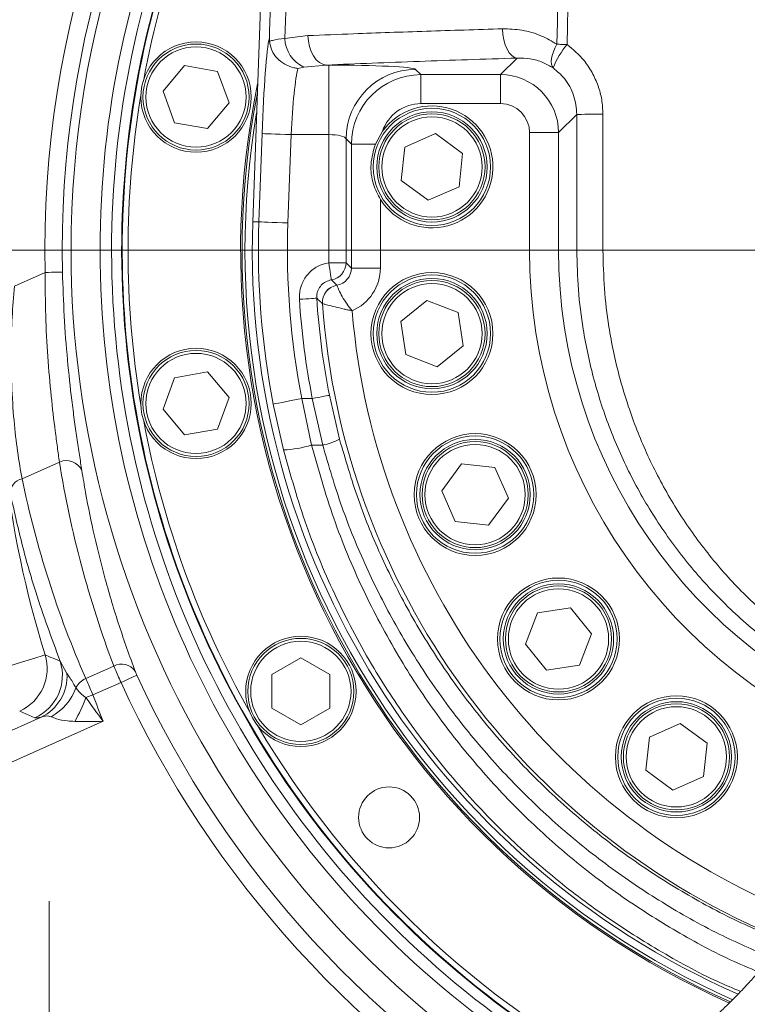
# Model space of a CAD drawing. Header units: millimetres. Extents: x 0 to 8410, y 0 to 5940.
# Tile 27 of 256: x 1261 to 1386, y 1748 to 1918. Entities that reach past the tile are written whole.
import ezdxf

# ---------------------------------------------------------------- set-up
doc = ezdxf.new("R2010")
doc.units = ezdxf.units.MM
doc.header["$LTSCALE"] = 10
doc.linetypes.add('CENTERX2', pattern=[20.32, 12.7, -2.54, 2.54, -2.54])
doc.styles.add('SLDTEXTSTYLE0', font='TXT', dxfattribs={"width": 0.605})
doc.dimstyles.new('SLDDIMSTYLE0', dxfattribs={"dimtxt": 50, "dimasz": 50, "dimexe": 0, "dimexo": 0.0625, "dimgap": 12.5, "dimtad": 1, "dimtoh": 1, "dimdec": 1, "dimrnd": 1e-09, "dimzin": 12, "dimdsep": 46, "dimtxsty": 'SLDTEXTSTYLE0', "dimsah": 1, "dimcen": 0.09, "dimadec": 0, "dimazin": 0, "dimtfac": 1, "dimtofl": 0, "dimtmove": 0, "dimatfit": 3, "dimfxl": 0, "dimfrac": 2, "dimtolj": 1, "dimtzin": 12, "dimarcsym": 0})

# ---------------------------------------------------------------- blocks, each defined once
blk = doc.blocks.new('*D2')
at = {"color": 7, "linetype": 'Continuous', "lineweight": 0}
for p, q in [((1441.19, 1878.04), (1441.19, 1213.4)), ((1266.19, 1248.39), (1266.19, 1213.4)), ((1441.19, 1228.4), (1266.19, 1228.4))]:
    blk.add_line(p, q, dxfattribs=at)
for points in [[(1266.19, 1228.4), (1316.19, 1220.9), (1316.19, 1235.9)], [(1441.19, 1228.4), (1391.19, 1235.9), (1391.19, 1220.9)]]:
    blk.add_solid(points, dxfattribs=at)
at = {"color": 7, "linetype": 'Continuous', "lineweight": 0, "insert": (1296.4, 1292.85), "char_height": 50, "attachment_point": 1, "style": 'SLDTEXTSTYLE0'}
blk.add_mtext('175', dxfattribs=at)
blk = doc.blocks.new('*D7')
at = {"color": 7, "linetype": 'Continuous', "lineweight": 0}
for p, q in [((1441.19, 2973.04), (715.54, 2973.04)), ((730.54, 2973.04), (730.54, 1878.04)), ((1441.19, 1878.04), (715.54, 1878.04))]:
    blk.add_line(p, q, dxfattribs=at)
for points in [[(730.54, 2973.04), (723.04, 2923.04), (738.04, 2923.04)], [(730.54, 1878.04), (738.04, 1928.04), (723.04, 1928.04)]]:
    blk.add_solid(points, dxfattribs=at)
at = {"color": 7, "linetype": 'Continuous', "lineweight": 0, "insert": (666.09, 2349.16), "char_height": 50, "attachment_point": 1, "rotation": 90, "style": 'SLDTEXTSTYLE0'}
blk.add_mtext('1095', dxfattribs=at)
blk = doc.blocks.new('*D8')
at = {"color": 7, "linetype": 'Continuous', "lineweight": 0}
for p, q in [((1441.19, 1878.04), (715.54, 1878.04)), ((730.54, 1878.04), (730.54, 1383.04)), ((1102.29, 1383.04), (715.54, 1383.04))]:
    blk.add_line(p, q, dxfattribs=at)
for points in [[(730.54, 1878.04), (723.04, 1828.04), (738.04, 1828.04)], [(730.54, 1383.04), (738.04, 1433.04), (723.04, 1433.04)]]:
    blk.add_solid(points, dxfattribs=at)
at = {"color": 7, "linetype": 'Continuous', "lineweight": 0, "insert": (666.09, 1573.26), "char_height": 50, "attachment_point": 1, "rotation": 90, "style": 'SLDTEXTSTYLE0'}
blk.add_mtext('495', dxfattribs=at)
blk = doc.blocks.new('*D9')
at = {"color": 7, "linetype": 'Continuous', "lineweight": 0}
for p, q in [((1441.19, 3305.04), (615.54, 3305.04)), ((630.54, 3305.04), (630.54, 1383.04)), ((1102.29, 1383.04), (615.54, 1383.04))]:
    blk.add_line(p, q, dxfattribs=at)
for points in [[(630.54, 3305.04), (623.04, 3255.04), (638.04, 3255.04)], [(630.54, 1383.04), (638.04, 1433.04), (623.04, 1433.04)]]:
    blk.add_solid(points, dxfattribs=at)
at = {"color": 7, "linetype": 'Continuous', "lineweight": 0, "insert": (566.09, 2267.66), "char_height": 50, "attachment_point": 1, "rotation": 90, "style": 'SLDTEXTSTYLE0'}
blk.add_mtext('1922', dxfattribs=at)

msp = doc.modelspace()

# ---------------------------------------------------------------- linework, layer by layer
at = {"color": 7, "linetype": 'Continuous', "lineweight": 0}
for p, q in [((1311.658643, 2178.044781), (1301.277347, 1882.96713)), ((1304.124329, 1914.614961), (1304.140799, 1914.047942)), ((1285.814216, 1905.441866), (1289.525352, 1909.86459)), ((1289.525352, 1909.86459), (1295.211144, 1908.86204)), ((1295.211144, 1908.86204), (1297.185797, 1903.436706)), ((1287.788872, 1900.016532), (1285.814216, 1905.441866)), ((1297.185797, 1903.436706), (1293.474661, 1899.013981)), ((1293.474661, 1899.013981), (1287.788872, 1900.016532)), ((1323.608894, 1898.535297), (1322.385765, 1896.30954)), ((1327.474918, 1895.815298), (1332.75884, 1898.142025)), ((1332.75884, 1898.142025), (1337.415773, 1894.729361)), ((1326.847926, 1890.075967), (1327.474918, 1895.815298)), ((1337.415773, 1894.729361), (1336.788785, 1888.98997)), ((1331.504855, 1886.663303), (1326.847926, 1890.075967)), ((1336.788785, 1888.98997), (1331.504855, 1886.663303)), ((1326.750334, 1865.777955), (1331.252027, 1869.392947)), ((1331.252027, 1869.392947), (1336.633537, 1867.301867)), ((1336.633537, 1867.301867), (1337.513368, 1861.595795)), ((1327.630162, 1860.071883), (1326.750334, 1865.777955)), ((1337.513368, 1861.595795), (1333.011676, 1857.980803)), ((1333.011676, 1857.980803), (1327.630162, 1860.071883)), ((1285.814216, 1850.647673), (1287.788872, 1856.073007)), ((1287.788872, 1856.073007), (1293.474661, 1857.075557)), ((1293.474661, 1857.075557), (1297.185797, 1852.652803)), ((1297.185797, 1852.652803), (1295.211144, 1847.227469)), ((1289.525352, 1846.224919), (1285.814216, 1850.647673)), ((1295.211144, 1847.227469), (1289.525352, 1846.224919)), ((1333.824683, 1836.576566), (1337.237347, 1841.233507)), ((1337.237347, 1841.233507), (1342.976708, 1840.606526)), ((1342.976708, 1840.606526), (1345.30339, 1835.322604)), ((1336.151365, 1831.292644), (1333.824683, 1836.576566)), ((1345.30339, 1835.322604), (1341.890726, 1830.665663)), ((1341.890726, 1830.665663), (1336.151365, 1831.292644)), ((1348.215844, 1810.201183), (1350.306932, 1815.582708)), ((1350.306932, 1815.582708), (1356.013004, 1816.462532)), ((1356.013004, 1816.462532), (1359.627988, 1811.960832)), ((1359.627988, 1811.960832), (1357.536908, 1806.579307)), ((1351.830836, 1805.699483), (1348.215844, 1810.201183)), ((1304.554924, 1804.931507), (1309.554923, 1807.818279)), ((1309.554923, 1807.818279), (1314.554926, 1804.931507)), ((1357.536908, 1806.579307), (1351.830836, 1805.699483)), ((1304.554924, 1799.158022), (1304.554924, 1804.931507)), ((1314.554926, 1804.931507), (1314.554926, 1799.158022)), ((1309.554923, 1796.27125), (1304.554924, 1799.158022)), ((1314.554926, 1799.158022), (1309.554923, 1796.27125)), ((1369.570095, 1794.188574), (1374.854024, 1796.515241)), ((1374.854024, 1796.515241), (1379.51095, 1793.102578)), ((1368.943106, 1788.449213), (1369.570095, 1794.188574)), ((1379.51095, 1793.102578), (1378.883961, 1787.363217)), ((1373.60004, 1785.036549), (1368.943106, 1788.449213)), ((1378.883961, 1787.363217), (1373.60004, 1785.036549))]:
    msp.add_line(p, q, dxfattribs=at)
at = {"color": 8, "linetype": 'Continuous', "lineweight": 0}
for p, q in [((1306.793827, 1914.528355), (1310.771968, 1915.015146)), ((1313.939001, 1909.950957), (1310.040176, 1909.606025)), ((1313.939001, 1909.950957), (1314.343892, 1909.950957)), ((1314.343892, 1897.967383), (1314.343892, 1909.950957)), ((1343.952816, 1908.293113), (1346.799295, 1911.139593)), ((1310.040176, 1909.606025), (1309.047133, 1909.37458)), ((1329.323333, 1909.205958), (1330.236208, 1908.293113)), ((1330.236208, 1908.293113), (1343.952816, 1908.293113)), ((1330.236208, 1908.293113), (1330.236208, 1903.299913)), ((1343.952816, 1908.293113), (1343.952816, 1903.299913)), ((1343.952816, 1903.299913), (1330.236208, 1903.299913)), ((1357.085343, 1901.453004), (1353.939112, 1898.306772)), ((1357.087638, 1878.044769), (1357.085343, 1901.453004)), ((1302.338559, 1882.929817), (1302.873783, 1898.142919)), ((1348.945964, 1878.044769), (1348.945964, 1898.306772)), ((1353.939112, 1898.306772), (1348.945964, 1898.306772)), ((1353.939112, 1898.306772), (1353.939112, 1878.044769)), ((1307.863843, 1897.967383), (1307.328623, 1882.754252)), ((1314.343892, 1897.967383), (1307.863843, 1897.967383)), ((1314.343892, 1875.891671), (1314.343892, 1897.967383)), ((1317.339782, 1897.222385), (1317.339782, 1875.891671)), ((1318.252656, 1896.30954), (1317.339782, 1897.222385)), ((1318.252656, 1874.978796), (1318.252656, 1896.30954)), ((1318.252656, 1896.30954), (1322.385765, 1896.30954)), ((1323.245805, 1886.809036), (1323.245805, 1874.978796)), ((1302.338559, 1882.929817), (1301.277347, 1882.96713)), ((1353.939112, 1878.044769), (1348.945964, 1878.044769)), ((1357.087638, 1878.044769), (1353.939112, 1878.044769)), ((1361.583236, 1878.044769), (1419.269193, 1878.044769)), ((1317.339782, 1875.891671), (1314.343892, 1875.891671)), ((1317.339782, 1875.891671), (1318.252656, 1874.978796)), ((1318.252656, 1874.978796), (1323.245805, 1874.978796)), ((1260.218779, 1871.869222), (1265.503734, 1874.222234)), ((1315.759737, 1872.023866), (1315.760635, 1872.023031)), ((1313.274316, 1868.856058), (1313.272007, 1868.856803)), ((1309.706949, 1852.485821), (1311.397325, 1844.49105)), ((1309.706949, 1852.485821), (1311.528776, 1852.485821)), ((1313.318264, 1844.49105), (1311.528776, 1852.485821)), ((1314.468104, 1853.065238), (1316.217381, 1845.486209)), ((1306.55951, 1843.655035), (1304.805547, 1851.533041)), ((1313.318264, 1844.49105), (1311.397325, 1844.49105)), ((1267.974206, 1841.555819), (1261.531229, 1838.687226)), ((1268.10195, 1807.246819), (1269.267418, 1805.143938)), ((1272.521963, 1804.262027), (1277.338538, 1806.406513)), ((1278.581711, 1803.583369), (1273.747381, 1801.430986)), ((1263.749785, 1797.490731), (1261.132108, 1798.666641)), ((1224.456798, 1779.631123), (1264.84564, 1797.613397)), ((1275.502876, 1796.892628), (1226.487692, 1775.069669))]:
    msp.add_line(p, q, dxfattribs=at)
at = {"color": 7, "linetype": 'CENTERX2', "lineweight": 0}
msp.add_line((1266.190786, 1248.38779), (1266.190786, 1765.919538), dxfattribs=at)
at = {"color": 8, "linetype": 'Continuous', "lineweight": 0, "flags": 128}
for points in [[(1346.799295, 1911.139593), (1346.322331, 1911.274657), (1345.862914, 1911.588416), (1345.437933, 1912.069306), (1345.063019, 1912.699625), (1344.751965, 1913.456187), (1344.516206, 1914.311216), (1344.364408, 1915.23324), (1344.302159, 1916.188345)], [(1313.939001, 1909.950957), (1313.331149, 1910.082564), (1312.745884, 1910.394773), (1312.204953, 1910.876081), (1311.728451, 1911.508546), (1311.334088, 1912.268624), (1311.036516, 1913.128123), (1310.846794, 1914.055154), (1310.771968, 1915.015146)], [(1353.642318, 1913.531289), (1353.312213, 1912.874088), (1353.044856, 1912.231252), (1352.846611, 1911.618158), (1352.722194, 1911.049292), (1352.674555, 1910.538241), (1352.704827, 1910.097108), (1352.812294, 1909.73644), (1352.994401, 1909.464762)], [(1353.642318, 1913.531289), (1353.850361, 1913.52652), (1354.062926, 1913.521633), (1354.279559, 1913.516626), (1354.499783, 1913.51156), (1354.723129, 1913.506434), (1354.949113, 1913.501248), (1355.177265, 1913.496003), (1355.40707, 1913.490758)], [(1361.575778, 1901.462302), (1360.706676, 1901.461944), (1359.880533, 1901.461229), (1359.123248, 1901.460335), (1358.458523, 1901.459143), (1357.907187, 1901.457772), (1357.486512, 1901.456282), (1357.209679, 1901.454672), (1357.085343, 1901.453004)], [(1361.575778, 1901.462302), (1361.578967, 1891.462371), (1361.583229, 1878.044769)], [(1307.863843, 1897.967383), (1306.921091, 1898.000524), (1306.012202, 1898.032531), (1305.169817, 1898.062155), (1304.424196, 1898.088381), (1303.802121, 1898.110256), (1303.325936, 1898.127064), (1303.01274, 1898.138032), (1302.873783, 1898.142919)], [(1307.328623, 1882.754252), (1306.385871, 1882.787422), (1305.476978, 1882.819399), (1304.634597, 1882.849023), (1303.888976, 1882.875249), (1303.266901, 1882.897154), (1302.790712, 1882.913903), (1302.477516, 1882.924929), (1302.338559, 1882.929817)], [(1314.81263, 1872.933939), (1314.799018, 1873.01983), (1314.769219, 1873.207852), (1314.724296, 1873.491332), (1314.665843, 1873.860166), (1314.595941, 1874.30124), (1314.517077, 1874.798879), (1314.432051, 1875.335381), (1314.343892, 1875.891671)], [(1268.498914, 1874.287412), (1268.415509, 1874.285594), (1268.227519, 1874.281511), (1267.941697, 1874.275282), (1267.56831, 1874.267176), (1267.120767, 1874.257431), (1266.615144, 1874.246434), (1266.069601, 1874.234542), (1265.503734, 1874.222234)], [(1314.81263, 1872.933939), (1314.983867, 1872.769073), (1315.759737, 1872.023866)], [(1312.294137, 1869.782254), (1312.21088, 1869.77692), (1312.023233, 1869.76488), (1311.737928, 1869.746611), (1311.365217, 1869.722709), (1310.918484, 1869.694069), (1310.413778, 1869.661704), (1309.869226, 1869.626805), (1309.304383, 1869.590596)], [(1309.706949, 1852.485821), (1308.780949, 1852.305815), (1307.888206, 1852.132276), (1307.060789, 1851.971433), (1306.328416, 1851.829067), (1305.717394, 1851.710305), (1305.249665, 1851.619378), (1304.942034, 1851.559594), (1304.805547, 1851.533041)], [(1314.468104, 1853.065238), (1314.386252, 1853.049085), (1314.201768, 1853.012726), (1313.921276, 1852.957443), (1313.554853, 1852.885202), (1313.115656, 1852.798626), (1312.619459, 1852.700815), (1312.08409, 1852.595285), (1311.528776, 1852.485821)], [(1265.50933, 1808.343813), (1265.296955, 1808.277592), (1264.818275, 1808.128283), (1264.090484, 1807.901278), (1263.139722, 1807.604715), (1262.00014, 1807.249263), (1260.712667, 1806.847707), (1259.323547, 1806.414411), (1257.882674, 1805.964992)], [(1278.581711, 1803.583369), (1279.096324, 1803.819016), (1279.592452, 1804.046199), (1280.052278, 1804.256752), (1280.459284, 1804.443136), (1280.798851, 1804.598615), (1281.058784, 1804.717645), (1281.229747, 1804.795936), (1281.305598, 1804.830685)], [(1273.747381, 1801.430986), (1273.591168, 1801.37308), (1273.435437, 1801.315353), (1273.28067, 1801.257983), (1273.127342, 1801.20115), (1272.975929, 1801.145032), (1272.826896, 1801.089809), (1272.680704, 1801.035628), (1272.537804, 1800.982639)]]:
    msp.add_lwpolyline(points, dxfattribs=at)
at = {"color": 7, "linetype": 'Continuous', "lineweight": 0}
for centre, radius in [((1291.500007, 1904.439288), 9.5), ((1291.500007, 1904.439288), 9.135), ((1332.131851, 1892.402646), 9.5), ((1332.131851, 1892.402646), 9.135), ((1332.131851, 1863.686883), 10.5), ((1332.131851, 1863.686883), 9.5), ((1332.131851, 1863.686883), 9.135), ((1291.500007, 1851.650242), 9.5), ((1291.500007, 1851.650242), 9.135), ((1339.564037, 1835.949587), 10.5), ((1339.564037, 1835.949587), 9.5), ((1339.564037, 1835.949587), 9.135), ((1353.921918, 1811.081007), 10.5), ((1353.921918, 1811.081007), 9.5), ((1353.921918, 1811.081007), 9.135), ((1309.554924, 1802.044765), 9.5), ((1309.554924, 1802.044765), 9.135), ((1374.227029, 1790.775897), 10.5), ((1374.227029, 1790.775897), 9.5), ((1374.227029, 1790.775897), 9.135), ((1324.75203, 1780.341048), 5.25)]:
    msp.add_circle(centre, radius, dxfattribs=at)
at = {"color": 8, "linetype": 'Continuous', "lineweight": 0}
for centre, radius in [((1291.500007, 1904.439288), 8.635), ((1332.131851, 1892.402646), 10.1), ((1332.131851, 1892.402646), 8.635), ((1332.131851, 1863.686883), 10.1), ((1332.131851, 1863.686883), 8.635), ((1291.500007, 1851.650242), 8.635), ((1339.564037, 1835.949587), 10.1), ((1339.564037, 1835.949587), 8.635), ((1353.921918, 1811.081007), 10.1), ((1353.921918, 1811.081007), 8.635), ((1309.554924, 1802.044765), 8.635), ((1374.227029, 1790.775897), 10.1), ((1374.227029, 1790.775897), 8.635)]:
    msp.add_circle(centre, radius, dxfattribs=at)
for centre, radius, start, end in [((2320.268798, 1188.096869), 1297.659625, 141.873262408, 148.154174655), ((1441.190786, 1878.044765), 175.728631, 140.79957814, 181.2464198), ((2320.268798, 1188.096869), 1294.663737, 141.873262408, 148.154174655), ((1441.190786, 1878.044765), 172.732742, 142.1299508, 181.2464198), ((1441.190786, 1878.044765), 171.217178, 142.83779709, 180), ((1441.190786, 1878.044765), 166.22403, 145.36215793, 241.92863538), ((1312.413002, 1914.70261), 5.621876, 181.77622039, 245.03464154), ((1367.367749, 1903.587128), 15.528674, 140.37471039, 157.75907682), ((1329.361547, 1897.184193), 12.021827, 90.1821312, 179.81797567), ((1441.190786, 1878.044765), 138.93813, 177.98507557, 191.00044803), ((1441.190786, 1878.044765), 133.944983, 177.98507557, 191.00044803), ((1441.190786, 1878.044765), 171.217178, 180, 241.17368397), ((1441.190786, 1878.044765), 92.244823, 180, 249.60055515), ((1441.190786, 1878.044765), 87.251675, 180, 249.41422523), ((1314.333899, 1875.901471), 3.005898, 279.16417554, 359.81320409), ((1316.271127, 1869.06158), 3.006104, 99.7946447, 183.90603584), ((1316.274478, 1869.060162), 3.007096, 99.83880588, 183.8919026), ((1441.190786, 1878.044765), 132.157088, 183.66774658, 191.15116287), ((1441.190786, 1878.044765), 129.1612, 183.66774658, 191.15116287), ((1441.190786, 1878.044765), 128.248325, 184.10830365, 247.85789571), ((1441.190786, 1878.044765), 123.255177, 184.85034439, 248.39392067), ((1311.105353, 1855.658209), 11.384305, 281.20865596, 296.68221829), ((1305.940455, 1861.652996), 18.008604, 271.96996087, 287.63875723), ((1435.168902, 1861.26228), 177.720943, 186.41762809, 197.32320425), ((1269.164165, 1838.859931), 2.946832, 24.8292886, 113.81657305), ((1262.160042, 1836.108934), 2.653864, 103.70615867, 179.11968869), ((1257.85217, 1805.978786), 8.014078, 294.15911006, 17.16407609), ((1260.469569, 1804.802815), 8.014137, 294.16109963, 17.75585284), ((1278.682052, 1803.912448), 2.832912, 34.78294014, 118.31065051), ((1261.454656, 1804.667971), 7.827246, 295.67260598, 3.48624508), ((1441.190786, 1878.044765), 175.851005, 204.60383144, 240.47107123), ((1273.859974, 1801.086743), 3.445679, 112.8497414, 152.60861434), ((1441.190786, 1878.044765), 178.846894, 204.60383144, 240.0554741), ((1262.227458, 1805.678905), 9.08518, 298.36149082, 340.67234262), ((1435.168902, 1861.26228), 172.153106, 200.33735296, 201.956919), ((1249.112585, 1809.530726), 24.936132, 329.52750816, 339.95249118)]:
    msp.add_arc(centre, radius, start, end, dxfattribs=at)
at = {"color": 7, "linetype": 'Continuous', "lineweight": 0}
for centre, radius, start, end in [((1441.190786, 1878.044765), 164.232051, 146.46448795, 242.27166827), ((1441.190786, 1878.044765), 162.5, 147.47483816, 242.56299539), ((1441.190786, 1878.044765), 162.4, 147.53476154, 242.57379612), ((1441.190786, 1878.044765), 161.4, 150.50289969, 169.49710031), ((1441.190786, 1878.044765), 142, 168.35744288, 245.96344109), ((1441.190786, 1878.044765), 141.75, 168.97262407, 245.99959955), ((1441.190786, 1878.044765), 161.4, 170.50289969, 189.49710031), ((1441.190786, 1878.044765), 141.25, 170.3569259, 246.08409529), ((1332.131851, 1892.402646), 10.5, 212.18955671, 144.26336985), ((1441.190786, 1878.044765), 140, 177.98507557, 246.27302883), ((1441.190786, 1878.044765), 161.4, 190.50289969, 209.49710031), ((1441.190786, 1878.044765), 161.4, 210.50289969, 242.73956026)]:
    msp.add_arc(centre, radius, start, end, dxfattribs=at)
at = {"color": 8, "linetype": 'Continuous', "lineweight": 0}
for centre, major_axis, ratio, start_param, end_param in [((1303.765266, 1898.142942), (0.599733, 16.999971), 0.0523751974, 0.2517229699, 1.5726440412), ((1314.343892, 1909.164822), (15, 0), 0.0524077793, 0.0523598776, 1.5707963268), ((1308.755327, 1897.967384), (0.601393, 11.999917), 0.0741051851, 0.3193484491, 1.5745101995), ((1330.25541, 1896.290335), (8.489187, -8.489187), 0.9995399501, 2.3575640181, 3.9256212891), ((1343.939101, 1898.29308), (7.071094, 7.071094), 0.9999962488, 5.4991566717, 7.0672139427), ((1330.25541, 1896.290335), (4.963324, -4.963324), 0.9972646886, 2.3575640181, 3.6023493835), ((1343.939101, 1898.29308), (3.545231, 3.545231), 0.9972646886, 5.4991566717, 7.0672139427), ((1314.343892, 1897.181268), (3, 0), 0.2620388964, 0.0523598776, 1.5707963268), ((1315.234824, 1875.000726), (2.146507, -2.146507), 0.9882662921, 5.667012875, 7.0672139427), ((1315.234824, 1875.000726), (5.67237, -5.67237), 0.9972646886, 5.8994750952, 7.0672139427), ((1444.88426, 1869.749086), (-73.001302, 163.963609), 0.9979828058, 1.3104560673, 1.5134848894), ((1429.783525, 1873.358037), (-70.006989, 157.238271), 0.9979828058, 1.3555589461, 1.5659061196)]:
    msp.add_ellipse(centre, major_axis=major_axis, ratio=ratio, start_param=start_param, end_param=end_param, dxfattribs=at)
for points, knots in [([(1343.352768, 2893.044874), (1343.111452, 2886.38293), (1341.904864, 2853.073122), (1340.208783, 2806.438414), (1338.293169, 2753.133994), (1336.865964, 2713.153583), (1335.419325, 2673.17616), (1333.037035, 2610.151455), (1327.496898, 2466.989894), (1321.760948, 2318.438088), (1316.758659, 2187.506419), (1314.676267, 2131.370289), (1312.621879, 2075.220041), (1310.586368, 2019.062379), (1308.645665, 1965.497703), (1307.379716, 1930.654164), (1306.793827, 1914.528355)], [0, 0, 0, 0, 0.0204112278, 0.1020564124, 0.1428858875, 0.1837195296, 0.2245443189, 0.2653619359, 0.3769563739, 0.6638517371, 0.721191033, 0.7785340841, 0.8358858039, 0.8932416, 0.9505915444, 1, 1, 1, 1]), ([(1353.642318, 1913.531289), (1355.494205, 1994.406041), (1357.686368, 2090.141176), (1360.210405, 2200.739412), (1361.220205, 2245.303613), (1362.227647, 2289.852707), (1363.230969, 2334.394589), (1364.911619, 2408.170989), (1367.097755, 2511.208718), (1369.304921, 2605.614553), (1370.688627, 2662.268537), (1371.095771, 2681.106428), (1371.376991, 2693.66464), (1371.517602, 2699.943826)], [0, 0, 0, 0, 0.3083766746, 0.3650395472, 0.4217074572, 0.478387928, 0.5350732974, 0.5917508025, 0.7599649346, 0.9281787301, 0.9521149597, 0.9760571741, 1, 1, 1, 1]), ([(1373.313028, 2693.329618), (1373.189323, 2687.777556), (1372.941915, 2676.673556), (1372.583854, 2660.016904), (1371.222434, 2604.819118), (1368.985277, 2511.1402), (1366.694581, 2405.340859), (1364.848443, 2326.022612), (1363.630824, 2273.160176), (1362.411682, 2220.287928), (1361.196556, 2167.402547), (1358.860487, 2065.131675), (1356.933, 1980.494957), (1355.40707, 1913.490758)], [0, 0, 0, 0, 0.02134901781, 0.04269755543, 0.06404119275, 0.23367261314, 0.40330442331, 0.47111657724, 0.53893499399, 0.60674912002, 0.67455388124, 0.74235464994, 1, 1, 1, 1]), ([(1310.771968, 1915.015146), (1313.377492, 1915.120656), (1319.986642, 1915.388289), (1331.095991, 1915.786933), (1339.894551, 1916.054372), (1344.302159, 1916.188345)], [0, 0, 0, 0, 0.24515743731, 0.62186431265, 1, 1, 1, 1]), ([(1344.302159, 1916.188345), (1345.415862, 1916.153621), (1347.683308, 1916.082925), (1350.875921, 1915.16251), (1352.779638, 1914.039973), (1353.642318, 1913.531289)], [0, 0, 0, 0, 0.3454923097, 0.7034059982, 1, 1, 1, 1]), ([(1304.140799, 1914.047942), (1304.301764, 1914.102933), (1304.94667, 1914.323256), (1306.001944, 1914.440428), (1306.793827, 1914.528355)], [0, 0, 0, 0, 0.249595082, 1, 1, 1, 1]), ([(1355.40707, 1913.490758), (1356.438881, 1912.620165), (1358.100332, 1911.218311), (1359.768287, 1908.684641), (1360.793176, 1906.414484), (1361.450737, 1903.973716), (1361.533698, 1902.307467), (1361.575778, 1901.462302)], [0, 0, 0, 0, 0.28779938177, 0.46342268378, 0.6441607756, 0.81950911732, 1, 1, 1, 1]), ([(1346.799295, 1911.139593), (1343.941607, 1911.05097), (1338.226234, 1910.873725), (1329.909605, 1910.584156), (1321.773514, 1910.278773), (1316.550505, 1910.060229), (1313.939001, 1909.950957)], [0, 0, 0, 0, 0.2491689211, 0.4983376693, 0.7491688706, 1, 1, 1, 1]), ([(1352.994401, 1909.464762), (1352.420088, 1909.796416), (1351.154211, 1910.527434), (1349.043192, 1911.104063), (1347.55487, 1911.127629), (1346.799295, 1911.139593)], [0, 0, 0, 0, 0.290205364, 0.6396591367, 1, 1, 1, 1]), ([(1357.085343, 1901.453004), (1356.976085, 1902.561366), (1356.757536, 1904.77842), (1355.192153, 1907.591086), (1353.674417, 1908.885019), (1352.994401, 1909.464762)], [0, 0, 0, 0, 0.3555831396, 0.7112712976, 1, 1, 1, 1]), ([(1361.583236, 1878.044769), (1361.000534, 1878.044769), (1359.83513, 1878.044769), (1358.394272, 1878.044769), (1357.363539, 1878.044769), (1357.179605, 1878.044769), (1357.087638, 1878.044769)], [0, 0, 0, 0, 0.2500002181, 0.4999999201, 0.7500006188, 1, 1, 1, 1]), ([(1411.245886, 1798.819468), (1409.595248, 1799.434342), (1404.919269, 1801.176179), (1397.737041, 1805.160566), (1389.791653, 1810.592029), (1382.668516, 1816.812224), (1376.396753, 1823.658737), (1370.97881, 1831.013938), (1366.399643, 1838.852737), (1362.716069, 1847.093528), (1359.916246, 1855.619677), (1358.177619, 1863.711957), (1357.246368, 1871.212944), (1357.140548, 1875.767497), (1357.087638, 1878.044769)], [0, 0, 0, 0, 0.0516295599, 0.1462578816, 0.2412076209, 0.3358609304, 0.4256252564, 0.5156417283, 0.6053939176, 0.6926919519, 0.7802403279, 0.8675192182, 0.9337597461, 1, 1, 1, 1]), ([(1361.583236, 1878.044769), (1361.633223, 1875.838787), (1361.733198, 1871.426807), (1362.613237, 1864.163284), (1364.255144, 1856.327481), (1366.900965, 1848.06789), (1370.382238, 1840.087637), (1374.709446, 1832.495662), (1379.831868, 1825.368509), (1385.762332, 1818.737652), (1392.497207, 1812.708337), (1400.021105, 1807.451908), (1406.44861, 1803.760594), (1410.49461, 1802.203518), (1411.664102, 1801.753447)], [0, 0, 0, 0, 0.06753287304, 0.13506622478, 0.2239257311, 0.31305192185, 0.40192830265, 0.49291558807, 0.58416408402, 0.67515782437, 0.77044457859, 0.86602740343, 0.96127535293, 1, 1, 1, 1]), ([(1309.304383, 1869.590596), (1309.298021, 1869.847948), (1309.275094, 1870.775387), (1309.666973, 1872.365611), (1310.768245, 1874.078766), (1312.378899, 1875.379408), (1313.688905, 1875.72092), (1314.343892, 1875.891671)], [0, 0, 0, 0, 0.0875552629, 0.3155290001, 0.5435027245, 0.7717571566, 1, 1, 1, 1]), ([(1267.974206, 1841.555819), (1267.856861, 1842.391134), (1267.621132, 1844.06916), (1267.132951, 1847.763682), (1266.532148, 1852.886832), (1265.94768, 1859.613115), (1265.552646, 1866.819739), (1265.520189, 1871.731871), (1265.503734, 1874.222234)], [0, 0, 0, 0, 0.1018019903, 0.2045054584, 0.4000429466, 0.6019313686, 0.7981863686, 1, 1, 1, 1]), ([(1268.498914, 1874.287412), (1268.580635, 1871.752715), (1268.746418, 1866.610705), (1269.327742, 1859.138452), (1269.965347, 1853.227438), (1270.53075, 1848.843593), (1270.974425, 1845.694181), (1271.420439, 1842.736475), (1271.698806, 1840.979631), (1271.838601, 1840.097353)], [0, 0, 0, 0, 0.1949966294, 0.3955796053, 0.5913936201, 0.6925974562, 0.7938005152, 0.8964477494, 1, 1, 1, 1]), ([(1314.81263, 1872.933939), (1314.486483, 1872.850115), (1313.834105, 1872.682445), (1313.030333, 1872.038666), (1312.48026, 1871.189641), (1312.278951, 1870.391376), (1312.290683, 1869.920781), (1312.294137, 1869.782254)], [0, 0, 0, 0, 0.2269603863, 0.4539780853, 0.6798798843, 0.9057680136, 1, 1, 1, 1]), ([(1260.218779, 1871.869222), (1260.076463, 1870.077924), (1259.789884, 1866.470838), (1259.627545, 1860.724247), (1259.713493, 1854.695768), (1260.107623, 1848.717184), (1260.735898, 1843.202598), (1261.263507, 1840.207173), (1261.531229, 1838.687226)], [0, 0, 0, 0, 0.1436946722, 0.2893540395, 0.4649988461, 0.6452418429, 0.8199876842, 1, 1, 1, 1]), ([(1315.760635, 1872.023031), (1315.783649, 1871.958781), (1315.828313, 1871.834092), (1316.103216, 1871.159064), (1316.625174, 1870.113977), (1317.437245, 1868.832721), (1318.075416, 1867.994268), (1318.373933, 1867.626871), (1318.376992, 1867.623106)], [0, 0, 0, 0, 0.1843266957, 0.3577196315, 0.588556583, 0.8143088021, 0.9980972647, 1, 1, 1, 1]), ([(1313.272007, 1868.856803), (1313.136275, 1868.984776), (1312.987561, 1869.12499), (1312.661431, 1869.433452), (1312.47133, 1869.613982), (1312.294137, 1869.782254)], [0, 0, 0, 0, 0.4151678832, 0.4548771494, 1, 1, 1, 1]), ([(1318.376992, 1867.623106), (1318.37224, 1867.624059), (1318.134256, 1867.671811), (1317.666732, 1867.76764), (1316.653781, 1867.985578), (1315.371232, 1868.285716), (1314.212181, 1868.589245), (1313.477919, 1868.796332), (1313.343396, 1868.835794), (1313.274316, 1868.856058)], [0, 0, 0, 0, 0.0018826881, 0.0942821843, 0.1851206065, 0.4116920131, 0.6438398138, 0.8171055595, 1, 1, 1, 1]), ([(1316.217381, 1845.486209), (1317.235035, 1842.001271), (1319.273994, 1835.018894), (1323.444028, 1824.921891), (1328.375413, 1815.188828), (1334.116748, 1805.923725), (1340.632032, 1797.189489), (1347.866823, 1789.023549), (1355.75785, 1781.486815), (1364.251469, 1774.633412), (1373.324491, 1768.549351), (1382.772514, 1763.226472), (1389.380967, 1760.377485), (1392.631758, 1758.976028)], [0, 0, 0, 0, 0.0909497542, 0.1822257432, 0.2735039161, 0.3644567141, 0.4553915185, 0.546649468, 0.6379071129, 0.7288409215, 0.8199780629, 0.9114446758, 1, 1, 1, 1]), ([(1311.397325, 1844.49105), (1312.586464, 1840.256264), (1314.96758, 1831.776587), (1320.077762, 1819.586436), (1325.947576, 1808.489555), (1332.48155, 1798.534245), (1339.425401, 1789.653431), (1347.079939, 1781.374111), (1355.355486, 1773.804604), (1364.205667, 1766.984042), (1373.581938, 1760.981884), (1381.659852, 1756.523393), (1386.731526, 1754.404749), (1388.371412, 1753.719703)], [0, 0, 0, 0, 0.1068880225, 0.2140311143, 0.3209198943, 0.4121096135, 0.5036177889, 0.5951231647, 0.6863093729, 0.7762846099, 0.8665735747, 0.9568576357, 1, 1, 1, 1]), ([(1390.474941, 1756.222442), (1387.49373, 1757.514174), (1381.077927, 1760.294084), (1371.743904, 1765.582452), (1362.45847, 1771.820006), (1353.768138, 1778.85149), (1345.693812, 1786.582891), (1338.292679, 1794.95848), (1331.627359, 1803.916908), (1325.753799, 1813.419981), (1320.708936, 1823.403357), (1316.4439, 1833.758379), (1314.358901, 1840.917754), (1313.318264, 1844.49105)], [0, 0, 0, 0, 0.08007216, 0.1723215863, 0.2642378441, 0.3560042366, 0.4480973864, 0.5401917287, 0.6319597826, 0.7238069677, 0.8159820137, 0.9081552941, 1, 1, 1, 1]), ([(1385.293323, 1750.361279), (1383.969606, 1750.91472), (1379.091205, 1752.95436), (1371.080274, 1757.384173), (1361.349873, 1763.576823), (1352.170087, 1770.62411), (1343.585534, 1778.442216), (1335.645573, 1786.993523), (1328.440006, 1796.169041), (1321.660025, 1806.454724), (1315.569085, 1817.920162), (1310.265896, 1830.514956), (1307.793983, 1839.278518), (1306.55951, 1843.655035)], [0, 0, 0, 0, 0.0339844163, 0.1252454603, 0.2165101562, 0.3074588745, 0.3995145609, 0.4918927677, 0.5842725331, 0.6763302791, 0.7841347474, 0.8921970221, 1, 1, 1, 1]), ([(1271.838601, 1840.097353), (1272.049357, 1838.829894), (1273.103449, 1832.490724), (1275.167184, 1823.549625), (1278.179475, 1813.350094), (1280.065394, 1808.136501), (1281.008776, 1805.528537)], [0, 0, 0, 0, 0.1064633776, 0.5324742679, 0.7661323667, 1, 1, 1, 1]), ([(1268.10195, 1807.246819), (1266.635882, 1811.212042), (1264.165805, 1817.892772), (1261.407337, 1827.576294), (1260.14033, 1833.290895), (1259.506491, 1836.149708)], [0, 0, 0, 0, 0.4218721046, 0.7107830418, 1, 1, 1, 1]), ([(1265.50933, 1808.343813), (1265.846439, 1808.200303), (1266.708396, 1807.83336), (1267.574548, 1807.4688), (1268.10195, 1807.246819)], [0, 0, 0, 0, 0.3910975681, 1, 1, 1, 1]), ([(1269.267418, 1805.143938), (1269.632429, 1804.60997), (1270.143431, 1803.862435), (1270.654577, 1802.936515), (1270.800609, 1802.671984)], [0, 0, 0, 0, 0.714304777, 1, 1, 1, 1]), ([(1278.581711, 1803.583369), (1278.399, 1803.992447), (1278.033611, 1804.810525), (1277.608956, 1805.778363), (1277.413207, 1806.233066), (1277.338538, 1806.406513)], [0, 0, 0, 0, 0.3822072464, 0.7643423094, 1, 1, 1, 1]), ([(1281.008776, 1805.528537), (1281.025501, 1805.485229), (1281.06922, 1805.372028), (1281.169573, 1805.132427), (1281.260309, 1804.931149), (1281.305598, 1804.830685)], [0, 0, 0, 0, 0.23684281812, 0.61908528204, 1, 1, 1, 1]), ([(1272.521963, 1804.262027), (1272.597901, 1804.090048), (1272.79772, 1803.637513), (1273.218422, 1802.668128), (1273.57112, 1801.843228), (1273.747381, 1801.430986)], [0, 0, 0, 0, 0.2346851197, 0.6175351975, 1, 1, 1, 1]), ([(1270.800609, 1802.671984), (1270.939555, 1802.494545), (1271.24351, 1802.106384), (1271.861538, 1801.453598), (1272.371413, 1801.098516), (1272.537804, 1800.982639)], [0, 0, 0, 0, 0.3619434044, 0.7917789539, 1, 1, 1, 1]), ([(1272.537804, 1800.982639), (1273.514393, 1799.622068), (1274.495509, 1798.25519), (1275.498249, 1796.898887), (1275.502876, 1796.892628)], [0, 0, 0, 0, 0.9953856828, 1, 1, 1, 1]), ([(1264.84564, 1797.613397), (1264.577869, 1797.553704), (1264.038294, 1797.433417), (1263.846433, 1797.471531), (1263.749785, 1797.490731)], [0, 0, 0, 0, 0.4962637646, 1, 1, 1, 1]), ([(1266.543217, 1797.684238), (1266.409279, 1797.727938), (1265.873928, 1797.902607), (1265.286272, 1797.737326), (1264.84564, 1797.613397)], [0, 0, 0, 0, 0.2501885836, 1, 1, 1, 1]), ([(1270.604357, 1796.884999), (1270.180063, 1796.901895), (1269.072741, 1796.945992), (1267.570034, 1797.265592), (1266.834779, 1797.565364), (1266.543217, 1797.684238)], [0, 0, 0, 0, 0.2726553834, 0.7115753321, 1, 1, 1, 1]), ([(1275.502876, 1796.892628), (1275.495728, 1796.892569), (1274.668758, 1796.88567), (1273.025769, 1796.874168), (1271.409288, 1796.881398), (1270.604357, 1796.884999)], [0, 0, 0, 0, 0.0043583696, 0.5042181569, 1, 1, 1, 1])]:
    msp.add_open_spline(points, degree=3, knots=knots, dxfattribs=at)
at = {"color": 7, "linetype": 'Continuous', "lineweight": 0}
for points, knots in [([(1304.124329, 1914.614961), (1304.272117, 1918.745522), (1305.241976, 1945.852407), (1307.295929, 2003.300308), (1309.570686, 2066.730414), (1311.370414, 2117.301039), (1312.444945, 2147.645281), (1313.181032, 2167.868373), (1313.54906, 2177.979514)], [0, 0, 0, 0, 0.0470510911, 0.3087736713, 0.6543839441, 0.7695926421, 0.8848009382, 1, 1, 1, 1]), ([(1425.192881, 2022.468969), (1425.032247, 2019.781586), (1424.72652, 2014.666845), (1424.331613, 2007.344701), (1424.037654, 2000.747639), (1423.841476, 1994.886628), (1423.725264, 1989.837388), (1423.663757, 1985.657173), (1423.636384, 1982.322078), (1423.627328, 1979.509342), (1423.63279, 1974.428017), (1423.722151, 1966.400376), (1423.98203, 1955.492453), (1424.362648, 1943.950473), (1424.821458, 1932.21601), (1425.332897, 1920.313282), (1425.781476, 1910.030845), (1426.126877, 1901.595316), (1426.369936, 1895.177724), (1426.565932, 1889.447929), (1426.733311, 1883.920524), (1426.8843, 1878.03459), (1427.01435, 1871.383298), (1427.098524, 1864.167003), (1427.10931, 1856.961351), (1427.038894, 1849.979569), (1426.887718, 1843.327468), (1426.652567, 1836.985776), (1426.348229, 1831.157729), (1425.998182, 1825.961762), (1425.574533, 1820.797725), (1425.019895, 1815.165179), (1424.2438, 1808.689333), (1423.249468, 1801.919874), (1422.086297, 1795.386685), (1420.840264, 1789.48701), (1419.522667, 1784.105668), (1418.119797, 1779.086038), (1416.594253, 1774.265244), (1414.589149, 1768.620592), (1411.88959, 1762.017317), (1408.226599, 1754.457577), (1404.468598, 1748.029847), (1401.029635, 1742.978309), (1398.326228, 1739.393133), (1395.650821, 1736.140366), (1392.461216, 1732.567316), (1388.836477, 1728.892649), (1385.154833, 1725.50899), (1381.826865, 1722.638828), (1378.42428, 1719.842045), (1374.444472, 1716.709091), (1369.809186, 1713.185073), (1364.446211, 1709.195843), (1358.595021, 1704.859338), (1352.304696, 1700.10009), (1345.695427, 1694.867189), (1338.652303, 1688.838312), (1331.915963, 1682.390073), (1325.645307, 1675.516983), (1320.575685, 1669.110166), (1317.606535, 1664.718508), (1316.355131, 1662.867561)], [0, 0, 0, 0, 0.0199890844, 0.038044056, 0.0542465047, 0.0685825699, 0.0809429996, 0.091012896, 0.0989179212, 0.105085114, 0.1113220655, 0.1355500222, 0.162756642, 0.1894214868, 0.2180098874, 0.2464356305, 0.2741975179, 0.2912104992, 0.3065021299, 0.3199125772, 0.3320502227, 0.3459318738, 0.3619329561, 0.3795895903, 0.3975944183, 0.4136222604, 0.4297897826, 0.4455490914, 0.4594816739, 0.4720801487, 0.4833883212, 0.4972215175, 0.5134242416, 0.5312148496, 0.5476330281, 0.5625446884, 0.5760620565, 0.5890121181, 0.6017063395, 0.614316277, 0.6346382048, 0.6567396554, 0.6800773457, 0.6936914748, 0.7056201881, 0.7160761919, 0.7275137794, 0.7440143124, 0.7573828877, 0.7674401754, 0.7788128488, 0.7920066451, 0.8070772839, 0.8242185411, 0.8440042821, 0.8636904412, 0.8855440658, 0.9096089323, 0.9359673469, 0.958390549, 0.9824629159, 1, 1, 1, 1]), ([(1329.191904, 1653.878108), (1330.40011, 1655.68528), (1333.107222, 1659.734438), (1337.664093, 1665.486937), (1342.672889, 1670.937063), (1347.512449, 1675.610159), (1352.232757, 1679.778196), (1356.726271, 1683.476391), (1360.884451, 1686.729024), (1364.437013, 1689.423469), (1367.529428, 1691.728984), (1371.342045, 1694.546515), (1376.184657, 1698.10931), (1381.541934, 1702.121594), (1386.453127, 1705.940947), (1390.888356, 1709.55391), (1395.373302, 1713.442833), (1399.783311, 1717.585647), (1403.653545, 1721.579011), (1406.847074, 1725.161226), (1409.500777, 1728.345875), (1412.133815, 1731.719486), (1414.981781, 1735.654151), (1418.257171, 1740.607355), (1421.64749, 1746.360109), (1424.895567, 1752.659974), (1427.794592, 1759.093612), (1430.339207, 1765.604274), (1432.605201, 1772.33089), (1434.605927, 1779.267575), (1436.442038, 1786.807252), (1438.138417, 1795.210643), (1439.401591, 1803.040261), (1440.316064, 1809.970373), (1440.921351, 1815.379528), (1441.387258, 1820.310295), (1441.720764, 1824.44729), (1441.951108, 1827.741346), (1442.114037, 1830.367215), (1442.266976, 1833.097393), (1442.432153, 1836.48505), (1442.605845, 1840.898564), (1442.756793, 1846.10663), (1442.856482, 1851.622007), (1442.903505, 1857.331165), (1442.900606, 1863.128596), (1442.844249, 1869.396993), (1442.729592, 1876.071485), (1442.578972, 1882.219142), (1442.427159, 1887.363721), (1442.3056, 1891.094893), (1442.205126, 1893.994128), (1442.116536, 1896.451501), (1441.984838, 1899.987585), (1441.781647, 1905.175574), (1441.485801, 1912.337605), (1441.129888, 1920.678674), (1440.721379, 1930.208176), (1440.282933, 1940.880244), (1439.951329, 1950.107473), (1439.739489, 1957.315302), (1439.624814, 1961.935636), (1439.544364, 1965.908856), (1439.49188, 1969.207246), (1439.460035, 1971.849837), (1439.441755, 1973.933248), (1439.429575, 1975.935935), (1439.422131, 1978.445329), (1439.429138, 1981.941687), (1439.469776, 1986.500428), (1439.568177, 1992.048093), (1439.752992, 1998.493078), (1440.054493, 2005.747793), (1440.478062, 2013.783804), (1440.812686, 2019.386038), (1440.988678, 2022.332475)], [0, 0, 0, 0, 0.0169964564, 0.0380823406, 0.0572340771, 0.0745939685, 0.0902359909, 0.1058688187, 0.1193605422, 0.1307027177, 0.1399692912, 0.1488136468, 0.166817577, 0.1856523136, 0.199613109, 0.2141002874, 0.2291941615, 0.2449138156, 0.2604895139, 0.272017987, 0.2819315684, 0.2924034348, 0.3048834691, 0.3191686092, 0.3377279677, 0.3555588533, 0.3725149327, 0.3903555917, 0.4072545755, 0.4247021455, 0.4430418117, 0.4635812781, 0.4865998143, 0.5000397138, 0.513647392, 0.5254860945, 0.5353486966, 0.5431834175, 0.5489510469, 0.5540205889, 0.5625687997, 0.5729729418, 0.5852603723, 0.5993616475, 0.6118534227, 0.6254247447, 0.6400754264, 0.6558001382, 0.672144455, 0.6830474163, 0.6917294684, 0.6981888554, 0.7032779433, 0.7088737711, 0.7228552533, 0.7394565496, 0.75880058, 0.7809928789, 0.8058877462, 0.833254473, 0.8454752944, 0.8563795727, 0.865674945, 0.873402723, 0.8796009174, 0.8843023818, 0.8881030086, 0.8937217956, 0.9019769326, 0.9127705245, 0.9259665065, 0.9413863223, 0.9588598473, 0.9783627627, 1, 1, 1, 1]), ([(1423.67192, 1973.102674), (1423.549282, 1969.971665), (1423.283598, 1963.188609), (1422.817852, 1952.778476), (1422.297233, 1941.642686), (1421.756433, 1930.329127), (1421.224668, 1918.859703), (1420.775738, 1908.962896), (1420.400951, 1900.859571), (1420.110421, 1894.720213), (1419.84261, 1889.218188), (1419.573842, 1883.858131), (1419.274947, 1878.099561), (1418.921793, 1871.589233), (1418.518496, 1864.545949), (1418.09667, 1857.764487), (1417.664648, 1851.443664), (1417.228977, 1845.640585), (1416.762681, 1840.032061), (1416.283246, 1834.831817), (1415.814405, 1830.215638), (1415.350699, 1826.031721), (1414.843157, 1821.808892), (1414.145871, 1816.502378), (1413.169681, 1809.948026), (1411.888419, 1802.646239), (1410.430816, 1795.654303), (1408.857672, 1789.276509), (1407.174967, 1783.413569), (1405.357844, 1777.915869), (1403.34176, 1772.54533), (1401.040024, 1767.102359), (1398.369603, 1761.486599), (1395.266747, 1755.785446), (1392.0886, 1750.740158), (1389.098862, 1746.566942), (1386.452534, 1743.214388), (1383.649596, 1739.962928), (1380.768278, 1736.916115), (1378.020378, 1734.245068), (1375.782115, 1732.199839), (1373.835973, 1730.497316), (1371.95991, 1728.910338), (1369.920934, 1727.238124), (1367.656306, 1725.433557), (1364.801217, 1723.216051), (1361.265885, 1720.539888), (1356.929655, 1717.319027), (1352.042421, 1713.709719), (1346.57453, 1709.625193), (1340.554375, 1704.97819), (1334.046407, 1699.651202), (1327.152219, 1693.48982), (1320.578698, 1686.906285), (1314.463406, 1679.922293), (1309.643347, 1673.646611), (1306.819272, 1669.456958), (1305.705614, 1667.804793)], [0, 0, 0, 0, 0.026223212, 0.0568103, 0.0868188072, 0.1189308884, 0.150804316, 0.1819527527, 0.2009162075, 0.2178922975, 0.2327670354, 0.2464503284, 0.2622528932, 0.2804325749, 0.3003550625, 0.3206037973, 0.336667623, 0.3528369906, 0.3688576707, 0.3833921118, 0.3962588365, 0.4074996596, 0.418507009, 0.431795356, 0.4523088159, 0.4741607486, 0.4943442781, 0.5128870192, 0.5301948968, 0.5466906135, 0.5629117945, 0.5800555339, 0.5984243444, 0.6176147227, 0.6374700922, 0.6514907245, 0.6635240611, 0.6758165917, 0.6901106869, 0.7013490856, 0.710482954, 0.7175843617, 0.7247715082, 0.7327131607, 0.7414337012, 0.7509579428, 0.7654113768, 0.7815566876, 0.7998727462, 0.8205118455, 0.8435462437, 0.8690433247, 0.8970801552, 0.9277672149, 0.9538517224, 0.9818016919, 1, 1, 1, 1]), ([(1309.047133, 1909.37458), (1309.041114, 1909.375153), (1308.802586, 1909.397852), (1308.023693, 1909.52438), (1306.742109, 1910.017861), (1305.419996, 1911.072371), (1304.456225, 1912.462811), (1304.245945, 1913.519547), (1304.140799, 1914.047942)], [0, 0, 0, 0, 0.0025502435, 0.1010693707, 0.3290905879, 0.5532588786, 0.7766179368, 1, 1, 1, 1]), ([(1322.385765, 1896.30954), (1322.058156, 1895.177326), (1321.405452, 1892.921591), (1321.825677, 1889.540025), (1322.804702, 1887.657302), (1323.245805, 1886.809036)], [0, 0, 0, 0, 0.3563745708, 0.7100129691, 1, 1, 1, 1]), ([(1313.288256, 1661.319837), (1314.585303, 1663.258818), (1317.445984, 1667.535307), (1322.135803, 1673.654531), (1327.216729, 1679.443182), (1332.117395, 1684.429335), (1336.905833, 1688.884772), (1341.488541, 1692.841619), (1345.775159, 1696.327374), (1349.496744, 1699.23185), (1352.632095, 1701.615367), (1356.15849, 1704.254475), (1360.422586, 1707.401844), (1366.102644, 1711.590295), (1372.509483, 1716.426046), (1379.557601, 1722.105233), (1385.395706, 1727.415919), (1389.768856, 1731.951228), (1392.631252, 1735.178248), (1395.198697, 1738.297431), (1397.78083, 1741.674202), (1400.894889, 1746.113529), (1404.286147, 1751.555828), (1407.632547, 1757.730662), (1410.621307, 1764.038829), (1413.244568, 1770.367778), (1415.569734, 1776.833831), (1417.614602, 1783.429861), (1419.509105, 1790.606219), (1421.295967, 1798.673718), (1422.866251, 1807.304379), (1424.145604, 1815.817106), (1425.074847, 1823.138782), (1425.702067, 1828.780874), (1426.140335, 1833.11169), (1426.464315, 1836.511002), (1426.653233, 1838.707954), (1426.735196, 1839.661107)], [0, 0, 0, 0, 0.0331094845, 0.0730241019, 0.1093235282, 0.1422378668, 0.1719260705, 0.2016950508, 0.2275879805, 0.2496796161, 0.2680328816, 0.2828569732, 0.3114195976, 0.3420932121, 0.3811463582, 0.4229056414, 0.4674122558, 0.4899512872, 0.509672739, 0.526700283, 0.5452830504, 0.5677146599, 0.6005249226, 0.6321281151, 0.6623383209, 0.6940605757, 0.7234783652, 0.7535715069, 0.7851737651, 0.8208562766, 0.8613309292, 0.8989444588, 0.9319905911, 0.9562873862, 0.9718109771, 0.9877701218, 1, 1, 1, 1]), ([(1410.555754, 1796.46726), (1410.030807, 1794.722602), (1408.902258, 1790.971876), (1406.971632, 1785.563021), (1404.823, 1780.222776), (1402.458607, 1775.049226), (1399.721505, 1769.777388), (1396.517547, 1764.418268), (1393.528795, 1760.10916), (1391.104396, 1756.971389), (1389.514782, 1755.036248), (1388.03815, 1753.322583), (1386.413515, 1751.519838), (1384.366166, 1749.36513), (1381.568632, 1746.597586), (1378.358439, 1743.655731), (1375.161332, 1740.925099), (1372.483512, 1738.73334), (1369.990005, 1736.749304), (1367.309149, 1734.665355), (1364.054461, 1732.184113), (1360.160857, 1729.260652), (1355.572846, 1725.837664), (1350.459869, 1721.999302), (1345.06319, 1717.860017), (1339.440017, 1713.384957), (1333.652769, 1708.539109), (1327.565365, 1703.080859), (1321.262213, 1696.907564), (1314.855609, 1689.896647), (1308.821949, 1682.33028), (1305.129407, 1676.964684), (1303.362977, 1674.397901)], [0, 0, 0, 0, 0.0314687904, 0.0676526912, 0.1000481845, 0.1322940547, 0.1679600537, 0.2052955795, 0.2431777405, 0.2613937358, 0.27621004, 0.2880373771, 0.3019957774, 0.3197331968, 0.3414391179, 0.3729057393, 0.3985532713, 0.4179054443, 0.4359890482, 0.4565721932, 0.479770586, 0.51062987, 0.545495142, 0.5845719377, 0.6280338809, 0.6706752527, 0.7170482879, 0.7672637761, 0.8214453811, 0.8797657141, 0.9424825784, 1, 1, 1, 1])]:
    msp.add_open_spline(points, degree=3, knots=knots, dxfattribs=at)

# ---------------------------------------------------------------- dimensions: what is measured, and where the dimension line sits
for base, p1, p2, picture, middle in [((630.538944, 1383.044765), (1441.190786, 3305.044765), (1102.291642, 1383.044765), '*D9', (630.538944, 2344.044765)), ((730.538944, 1878.044765), (1441.190786, 2973.044765), (1441.190786, 1878.044765), '*D7', (730.538944, 2425.544765)), ((730.538944, 1383.044765), (1441.190786, 1878.044765), (1102.291642, 1383.044765), '*D8', (730.538944, 1630.544765))]:
    dim = msp.add_linear_dim(base=base, p1=p1, p2=p2, angle=90, dimstyle='SLDDIMSTYLE0', dxfattribs=at)
    dim.commit()
    dim.dimension.update_dxf_attribs({"geometry": picture, "text_midpoint": middle, "dimtype": 160})
dim = msp.add_linear_dim(base=(1266.190786, 1228.398544), p1=(1441.190786, 1878.044765), p2=(1266.190786, 1248.38779), dimstyle='SLDDIMSTYLE0', dxfattribs=at)
dim.commit()
dim.dimension.update_dxf_attribs({"geometry": '*D2', "text_midpoint": (1353.690786, 1228.398544), "dimtype": 160})

doc.saveas('drawing.dxf')
